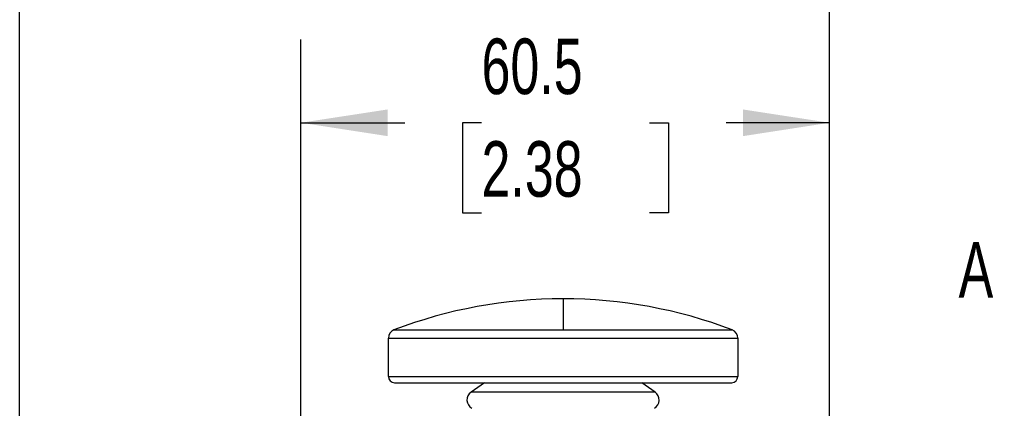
# Model space of a CAD drawing. Header units: millimetres. Extents: x 19 to 819, y 19 to 629.
# Tile 17 of 28: x 477 to 590, y 503 to 548. Entities that reach past the tile are written whole.
import ezdxf

# ---------------------------------------------------------------- set-up
doc = ezdxf.new("R2010")
doc.units = ezdxf.units.MM
doc.header["$LTSCALE"] = 3
doc.layers.add('DIMENSIONS', color=140, linetype='Continuous', lineweight=25)
doc.layers.add('TEXT', color=140, linetype='Continuous', lineweight=25)
doc.styles.add('SLDTEXTSTYLE0', font='TXT', dxfattribs={"width": 0.7})
doc.dimstyles.new('SLDDIMSTYLE0', dxfattribs={"dimtxt": 6.474023, "dimasz": 9.906, "dimexe": 0, "dimexo": 0.0625, "dimgap": 1.618506, "dimtad": 0, "dimtih": 1, "dimtoh": 1, "dimrnd": 1e-09, "dimzin": 12, "dimdsep": 46, "dimtxsty": 'SLDTEXTSTYLE0', "dimsah": 1, "dimcen": 0.09, "dimadec": 0, "dimazin": 3, "dimtfac": 1, "dimtofl": 0, "dimtmove": 0, "dimatfit": 3, "dimfxl": 0, "dimfrac": 2, "dimtolj": 1, "dimtzin": 12, "dimarcsym": 0})

# ---------------------------------------------------------------- blocks, each defined once
blk = doc.blocks.new('_D_12')
at = {"layer": 'DIMENSIONS'}
for p, q in [((509.21, 484), (509.21, 545.26)), ((569.71, 486.41), (569.71, 545.26)), ((509.21, 535.74), (521.11, 535.74)), ((529.88, 535.74), (527.71, 535.74)), ((527.71, 535.74), (527.71, 525.45)), ((549.12, 535.74), (551.29, 535.74)), ((551.29, 535.74), (551.29, 525.45)), ((569.71, 535.74), (557.89, 535.74)), ((527.71, 525.45), (529.88, 525.45)), ((551.29, 525.45), (549.12, 525.45))]:
    blk.add_line(p, q, dxfattribs=at)
for points in [[(509.21, 535.74), (519.12, 534.21), (519.12, 537.26)], [(569.71, 535.74), (559.81, 537.26), (559.81, 534.21)]]:
    blk.add_solid(points, dxfattribs=at)
at = {"layer": 'DIMENSIONS', "char_height": 6.35, "attachment_point": 1, "style": 'SLDTEXTSTYLE0'}
for s, insert in [('60.5', (529.88, 545.37)), ('2.38', (529.88, 533.63))]:
    blk.add_mtext(s, dxfattribs=dict(at, insert=insert))
blk = doc.blocks.new('_D_13')
at = {"layer": 'DIMENSIONS'}
for p, q in [((477.01, 458.41), (477.01, 569.99)), ((569.71, 486.41), (569.71, 569.99)), ((477.01, 560.46), (507.98, 560.46)), ((516.75, 560.46), (514.58, 560.46)), ((514.58, 560.46), (514.58, 550.18)), ((535.99, 560.46), (538.17, 560.46)), ((538.17, 560.46), (538.17, 550.18)), ((569.71, 560.46), (544.77, 560.46)), ((514.58, 550.18), (516.75, 550.18)), ((538.17, 550.18), (535.99, 550.18))]:
    blk.add_line(p, q, dxfattribs=at)
for points in [[(477.01, 560.46), (486.92, 558.94), (486.92, 561.99)], [(569.71, 560.46), (559.81, 561.99), (559.81, 558.94)]]:
    blk.add_solid(points, dxfattribs=at)
at = {"layer": 'DIMENSIONS', "char_height": 6.35, "attachment_point": 1, "style": 'SLDTEXTSTYLE0'}
for s, insert in [('92.7', (516.75, 570.1)), ('3.65', (516.75, 558.36))]:
    blk.add_mtext(s, dxfattribs=dict(at, insert=insert))

msp = doc.modelspace()

# ---------------------------------------------------------------- linework, layer by layer
for p, q in [((539.214, 515.605), (539.214, 512.054)), ((519.859, 512.054), (539.214, 512.054)), ((539.214, 512.054), (558.569, 512.054)), ((519.214, 506.705), (519.214, 511.119)), ((519.214, 511.119), (559.214, 511.119)), ((559.214, 511.119), (559.214, 506.705)), ((519.214, 506.705), (559.214, 506.705)), ((519.914, 506.005), (558.514, 506.005)), ((530.21, 506.005), (528.683, 504.936)), ((549.745, 504.936), (528.683, 504.936)), ((549.745, 504.936), (548.218, 506.005))]:
    msp.add_line(p, q)
for centre, radius, start, end in [((539.214, 461.073), 54.532, 90.00003, 110.78918), ((539.214, 461.073), 54.532, 69.21083, 89.99997), ((520.214, 511.119), 1, 110.78916, 179.99956), ((558.214, 511.119), 1, 0.00058, 69.21057), ((519.914, 506.705), 0.7, 180.0002, 270.00005), ((558.514, 506.705), 0.7, 269.9999, 359.9998), ((529.314, 504.035), 1.1, 125.00018, 239.99977), ((549.114, 504.035), 1.1, 300.00023, 54.99982)]:
    msp.add_arc(centre, radius, start, end)

# ---------------------------------------------------------------- texts
at = {"layer": 'TEXT', "insert": (584.489, 522.091), "char_height": 6.35, "attachment_point": 1, "style": 'SLDTEXTSTYLE0'}
msp.add_mtext('A', dxfattribs=at)

# ---------------------------------------------------------------- dimensions: what is measured, and where the dimension line sits
at = {"layer": 'DIMENSIONS'}
for base, p2, picture, middle in [((477.014, 560.465), (477.014, 454.605), '_D_13', (526.373, 560.465)), ((509.214, 535.735), (509.214, 480.19), '_D_12', (539.499, 535.735))]:
    dim = msp.add_linear_dim(base=base, p1=(569.714, 482.605), p2=p2, dimstyle='SLDDIMSTYLE0', dxfattribs=at)
    dim.commit()
    dim.dimension.update_dxf_attribs({"geometry": picture, "text_midpoint": middle, "dimtype": 160})

doc.saveas('drawing.dxf')
